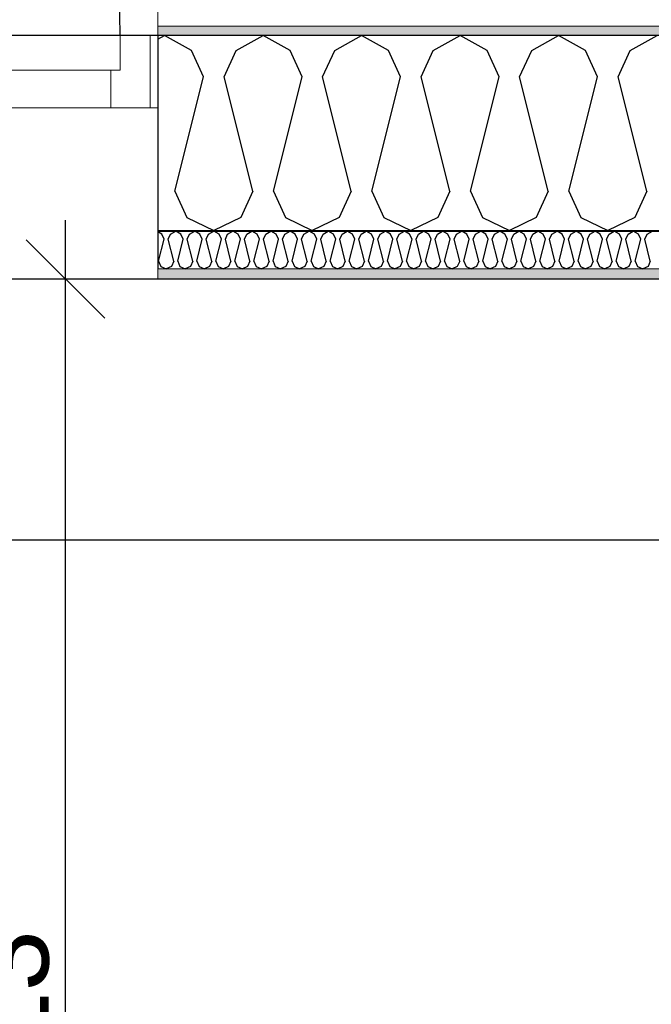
# Model space of a CAD drawing. Header units: millimetres. Extents: x -5000 to 341424, y -9235 to 550260.
# Tile 57 of 236: x 280141 to 280945, y 355458 to 356711. Entities that reach past the tile are written whole.
import ezdxf
from ezdxf.enums import TextEntityAlignment as Align

# ---------------------------------------------------------------- set-up
doc = ezdxf.new("R2010")
doc.units = ezdxf.units.MM
doc.header["$LTSCALE"] = 0.5
doc.header["$MEASUREMENT"] = 0
doc.linetypes.add('Akselinje', pattern=[1500, 1000, -200, 100, -200])
doc.linetypes.add('PLINE', pattern=[0])
for name, color, linetype in [('232- Ikke-bærende yttervegger (Skravur)(Nye konstruksjoner)', 7, 'Continuous'), ('232- Ikke-bærende yttervegger(Nye konstruksjoner)', 7, 'Continuous'), ('244- Vinduer_ dører_ foldevegger(Nye konstruksjoner)', 7, 'Continuous'), ('255- Gulvoverflate(Nye konstruksjoner)', 7, 'Continuous'), ('82-- Modullinjer(Nye konstruksjoner)', 7, 'Continuous'), ('842-M___1_50 Målsetting bygning', 7, 'Continuous'), ('842-M___1_50 Målsetting bygning(Nye konstruksjoner)', 7, 'Continuous'), ('852- Teknisk_symbolsk informasjon_ bygning(Nye konstruksjoner)', 7, 'Continuous'), ('862- M___Nettoareal(Nye konstruksjoner)', 7, 'Continuous'), ('862- M___Nettoareal(Polylinje)(Nye konstruksjoner)', 7, 'Continuous'), ('862- M___Nettoareal(Tekst)(Nye konstruksjoner)', 7, 'Continuous')]:
    doc.layers.add(name, color=color, linetype=linetype)
for name, color, linetype, lineweight in [('234- Vinduer_ dører_ porter(Nye konstruksjoner)', 7, 'Continuous', 0), ('235- Utvendig kledning og overflate(Nye konstruksjoner)', 7, 'Continuous', 0), ('236- Innvendig kledning og overflate(Nye konstruksjoner)', 7, 'Continuous', 0)]:
    doc.layers.add(name, color=color, linetype=linetype, lineweight=lineweight)
doc.styles.add('GENERATED_STYLE_1', font='txt')
doc.styles.add('GENERATED_STYLE_3', font='arial.ttf')
doc.styles.add('GENERATED_STYLE_5', font='arial.ttf')
doc.dimstyles.new('GENERATED_STYLE__2', dxfattribs={"dimtxt": 100, "dimasz": 95, "dimexe": 0.18, "dimexo": 0.0625, "dimgap": 0, "dimtad": 1, "dimtih": 1, "dimtoh": 1, "dimdec": 0, "dimzin": 0, "dimdsep": 46, "dimtxsty": 'GENERATED_STYLE_3', "dimblk": 'ARROWHEAD_6', "dimblk1": 'ARROWHEAD_6', "dimblk2": 'ARROWHEAD_6', "dimcen": 0.09, "dimse1": 1, "dimse2": 1, "dimclrd": 256, "dimclre": 256, "dimclrt": 256, "dimadec": 1, "dimazin": 0, "dimtfac": 1, "dimtdec": 4, "dimtmove": 0, "dimatfit": 3, "dimfxl": 1, "dimtolj": 1, "dimtzin": 0, "dimarcsym": 0})
doc.dimstyles.new('GENERATED_STYLE__3', dxfattribs={"dimtxt": 100, "dimasz": 95, "dimexe": 0.18, "dimexo": 0.0625, "dimgap": 0, "dimtad": 1, "dimdec": 0, "dimzin": 0, "dimdsep": 46, "dimtxsty": 'GENERATED_STYLE_3', "dimblk": 'ARROWHEAD_6', "dimblk1": 'ARROWHEAD_6', "dimblk2": 'ARROWHEAD_6', "dimcen": 0.09, "dimse1": 1, "dimse2": 1, "dimclrd": 256, "dimclre": 256, "dimclrt": 256, "dimadec": 1, "dimazin": 0, "dimtfac": 1, "dimtdec": 4, "dimtmove": 2, "dimatfit": 3, "dimfxl": 1, "dimtolj": 1, "dimtzin": 0, "dimarcsym": 0})
doc.dimstyles.new('GENERATED_STYLE__4', dxfattribs={"dimtxt": 100, "dimasz": 95, "dimexe": 0.18, "dimexo": 0.0625, "dimgap": 0, "dimtad": 1, "dimdec": 0, "dimzin": 0, "dimdsep": 46, "dimtxsty": 'GENERATED_STYLE_3', "dimblk": 'ARROWHEAD_6', "dimblk1": 'ARROWHEAD_6', "dimblk2": 'ARROWHEAD_6', "dimcen": 0.09, "dimse1": 1, "dimse2": 1, "dimclrd": 256, "dimclre": 256, "dimclrt": 256, "dimadec": 1, "dimazin": 0, "dimtfac": 1, "dimtdec": 4, "dimtmove": 0, "dimatfit": 3, "dimfxl": 1, "dimtolj": 1, "dimtzin": 0, "dimarcsym": 0})
pattern_1 = [(0, (0, 0), (0, 43.30127), [0, -25]), (0, (12.5, 21.65), (0, 43.30127), [0, -25])]

# ---------------------------------------------------------------- blocks, each defined once
blk = doc.blocks.new('LEILIGHET 4__1', base_point=(283768.6, 348580.7))
at = {"layer": '862- M___Nettoareal(Polylinje)(Nye konstruksjoner)', "flags": 128}
blk.add_lwpolyline([(286041, 356380.7), (277911, 356380.7), (277911, 348080.7), (281226, 348080.7), (281226, 349780.7), (286041, 349780.7)], close=True, dxfattribs=at)
at = {"layer": '862- M___Nettoareal(Tekst)(Nye konstruksjoner)', "style": 'GENERATED_STYLE_1'}
for tag, p in [('DUMMY_861', (280027.5, 358559.6)), ('ROOM_NAME', (279287.3, 358509.7)), ('DUMMY_862', (279287.3, 358371.3))]:
    blk.add_attdef(tag, text='', height=100, dxfattribs=at).set_placement(p, align=Align.TOP_LEFT)
blk = doc.blocks.new('ENTRÉ__12', base_point=(279523.3, 355497.8))
at = {"layer": '862- M___Nettoareal(Polylinje)(Nye konstruksjoner)', "linetype": 'PLINE', "flags": 128}
blk.add_lwpolyline([(278022, 356380.7), (278022, 354380.7), (281064, 354380.7), (281064, 356380.7)], close=True, dxfattribs=at)
at = {"layer": '862- M___Nettoareal(Tekst)(Nye konstruksjoner)', "style": 'GENERATED_STYLE_1'}
for tag, p in [('DUMMY_861', (279727.2, 355686)), ('ROOM_NAME', (279319.5, 355665.7)), ('DUMMY_862', (279319.5, 355497.8))]:
    blk.add_attdef(tag, text='', height=100, dxfattribs=at).set_placement(p, align=Align.TOP_LEFT)
blk = doc.blocks.new('*X75')
at = {"layer": '232- Ikke-bærende yttervegger (Skravur)(Nye konstruksjoner)', "linetype": 'PLINE'}
for p, q in [((280321.8, 356437.9), (280316.8, 356440.8)), ((280332.8, 356437.9), (280339.4, 356441.6)), ((280346.1, 356437.9), (280339.4, 356441.6)), ((280357.1, 356437.9), (280363.7, 356441.6)), ((280370.3, 356437.9), (280363.7, 356441.6)), ((280381.4, 356437.9), (280388, 356441.6)), ((280394.6, 356437.9), (280388, 356441.6)), ((280405.6, 356437.9), (280412.3, 356441.6)), ((280418.9, 356437.9), (280412.3, 356441.6)), ((280429.9, 356437.9), (280436.6, 356441.6)), ((280443.2, 356437.9), (280436.6, 356441.6)), ((280454.2, 356437.9), (280460.8, 356441.6)), ((280467.5, 356437.9), (280460.8, 356441.6)), ((280478.5, 356437.9), (280485.1, 356441.6)), ((280491.7, 356437.9), (280485.1, 356441.6)), ((280502.8, 356437.9), (280509.4, 356441.6)), ((280516, 356437.9), (280509.4, 356441.6)), ((280527.1, 356437.9), (280533.7, 356441.6)), ((280540.3, 356437.9), (280533.7, 356441.6)), ((280551.3, 356437.9), (280558, 356441.6)), ((280564.6, 356437.9), (280558, 356441.6)), ((280575.6, 356437.9), (280582.2, 356441.6)), ((280588.9, 356437.9), (280582.2, 356441.6)), ((280599.9, 356437.9), (280606.5, 356441.6)), ((280613.2, 356437.9), (280606.5, 356441.6)), ((280624.2, 356437.9), (280630.8, 356441.6)), ((280637.4, 356437.9), (280630.8, 356441.6)), ((280648.5, 356437.9), (280655.1, 356441.6)), ((280661.7, 356437.9), (280655.1, 356441.6)), ((280672.7, 356437.9), (280679.4, 356441.6)), ((280686, 356437.9), (280679.4, 356441.6)), ((280697, 356437.9), (280703.7, 356441.6)), ((280710.3, 356437.9), (280703.7, 356441.6)), ((280721.3, 356437.9), (280727.9, 356441.6)), ((280734.6, 356437.9), (280727.9, 356441.6)), ((280745.6, 356437.9), (280752.2, 356441.6)), ((280758.8, 356437.9), (280752.2, 356441.6)), ((280769.9, 356437.9), (280776.5, 356441.6)), ((280783.1, 356437.9), (280776.5, 356441.6)), ((280794.1, 356437.9), (280800.8, 356441.6)), ((280807.4, 356437.9), (280800.8, 356441.6)), ((280818.4, 356437.9), (280825.1, 356441.6)), ((280831.7, 356437.9), (280825.1, 356441.6)), ((280842.7, 356437.9), (280849.3, 356441.6)), ((280856, 356437.9), (280849.3, 356441.6)), ((280867, 356437.9), (280873.6, 356441.6)), ((280880.2, 356437.9), (280873.6, 356441.6)), ((280891.3, 356437.9), (280897.9, 356441.6)), ((280904.5, 356437.9), (280897.9, 356441.6)), ((280915.6, 356437.9), (280922.2, 356441.6)), ((280928.8, 356437.9), (280922.2, 356441.6)), ((280939.8, 356437.9), (280946.5, 356441.6)), ((280317.7, 356403.3), (280324.7, 356431.4)), ((280324.7, 356431.4), (280321.8, 356437.9)), ((280329.8, 356431.4), (280332.8, 356437.9)), ((280336.9, 356403.3), (280329.8, 356431.4)), ((280342, 356403.3), (280349, 356431.4)), ((280349, 356431.4), (280346.1, 356437.9)), ((280354.1, 356431.4), (280357.1, 356437.9)), ((280361.2, 356403.3), (280354.1, 356431.4)), ((280366.3, 356403.3), (280373.3, 356431.4)), ((280373.3, 356431.4), (280370.3, 356437.9)), ((280378.4, 356431.4), (280381.4, 356437.9)), ((280385.4, 356403.3), (280378.4, 356431.4)), ((280390.5, 356403.3), (280397.6, 356431.4)), ((280397.6, 356431.4), (280394.6, 356437.9)), ((280402.7, 356431.4), (280405.6, 356437.9)), ((280409.7, 356403.3), (280402.7, 356431.4)), ((280414.8, 356403.3), (280421.9, 356431.4)), ((280421.9, 356431.4), (280418.9, 356437.9)), ((280427, 356431.4), (280429.9, 356437.9)), ((280434, 356403.3), (280427, 356431.4)), ((280439.1, 356403.3), (280446.1, 356431.4)), ((280446.1, 356431.4), (280443.2, 356437.9)), ((280451.2, 356431.4), (280454.2, 356437.9)), ((280458.3, 356403.3), (280451.2, 356431.4)), ((280463.4, 356403.3), (280470.4, 356431.4)), ((280470.4, 356431.4), (280467.5, 356437.9)), ((280475.5, 356431.4), (280478.5, 356437.9)), ((280482.6, 356403.3), (280475.5, 356431.4)), ((280487.7, 356403.3), (280494.7, 356431.4)), ((280494.7, 356431.4), (280491.7, 356437.9)), ((280499.8, 356431.4), (280502.8, 356437.9)), ((280506.8, 356403.3), (280499.8, 356431.4)), ((280512, 356403.3), (280519, 356431.4)), ((280519, 356431.4), (280516, 356437.9)), ((280524.1, 356431.4), (280527.1, 356437.9)), ((280531.1, 356403.3), (280524.1, 356431.4)), ((280536.2, 356403.3), (280543.3, 356431.4)), ((280543.3, 356431.4), (280540.3, 356437.9)), ((280548.4, 356431.4), (280551.3, 356437.9)), ((280555.4, 356403.3), (280548.4, 356431.4)), ((280560.5, 356403.3), (280567.6, 356431.4)), ((280567.6, 356431.4), (280564.6, 356437.9)), ((280572.7, 356431.4), (280575.6, 356437.9)), ((280579.7, 356403.3), (280572.7, 356431.4)), ((280584.8, 356403.3), (280591.8, 356431.4)), ((280591.8, 356431.4), (280588.9, 356437.9)), ((280596.9, 356431.4), (280599.9, 356437.9)), ((280604, 356403.3), (280596.9, 356431.4)), ((280609.1, 356403.3), (280616.1, 356431.4)), ((280616.1, 356431.4), (280613.2, 356437.9)), ((280621.2, 356431.4), (280624.2, 356437.9)), ((280628.3, 356403.3), (280621.2, 356431.4)), ((280633.4, 356403.3), (280640.4, 356431.4)), ((280640.4, 356431.4), (280637.4, 356437.9)), ((280645.5, 356431.4), (280648.5, 356437.9)), ((280652.5, 356403.3), (280645.5, 356431.4)), ((280657.6, 356403.3), (280664.7, 356431.4)), ((280664.7, 356431.4), (280661.7, 356437.9)), ((280669.8, 356431.4), (280672.7, 356437.9)), ((280676.8, 356403.3), (280669.8, 356431.4)), ((280681.9, 356403.3), (280689, 356431.4)), ((280689, 356431.4), (280686, 356437.9)), ((280694.1, 356431.4), (280697, 356437.9)), ((280701.1, 356403.3), (280694.1, 356431.4)), ((280706.2, 356403.3), (280713.2, 356431.4)), ((280713.2, 356431.4), (280710.3, 356437.9)), ((280718.3, 356431.4), (280721.3, 356437.9)), ((280725.4, 356403.3), (280718.3, 356431.4)), ((280730.5, 356403.3), (280737.5, 356431.4)), ((280737.5, 356431.4), (280734.6, 356437.9)), ((280742.6, 356431.4), (280745.6, 356437.9)), ((280749.7, 356403.3), (280742.6, 356431.4)), ((280754.8, 356403.3), (280761.8, 356431.4)), ((280761.8, 356431.4), (280758.8, 356437.9)), ((280766.9, 356431.4), (280769.9, 356437.9)), ((280773.9, 356403.3), (280766.9, 356431.4)), ((280779, 356403.3), (280786.1, 356431.4)), ((280786.1, 356431.4), (280783.1, 356437.9)), ((280791.2, 356431.4), (280794.1, 356437.9)), ((280798.2, 356403.3), (280791.2, 356431.4)), ((280803.3, 356403.3), (280810.4, 356431.4)), ((280810.4, 356431.4), (280807.4, 356437.9)), ((280815.5, 356431.4), (280818.4, 356437.9)), ((280822.5, 356403.3), (280815.5, 356431.4)), ((280827.6, 356403.3), (280834.6, 356431.4)), ((280834.6, 356431.4), (280831.7, 356437.9)), ((280839.7, 356431.4), (280842.7, 356437.9)), ((280846.8, 356403.3), (280839.7, 356431.4)), ((280851.9, 356403.3), (280858.9, 356431.4)), ((280858.9, 356431.4), (280856, 356437.9)), ((280864, 356431.4), (280867, 356437.9)), ((280871.1, 356403.3), (280864, 356431.4)), ((280876.2, 356403.3), (280883.2, 356431.4)), ((280883.2, 356431.4), (280880.2, 356437.9)), ((280888.3, 356431.4), (280891.3, 356437.9)), ((280895.3, 356403.3), (280888.3, 356431.4)), ((280900.5, 356403.3), (280907.5, 356431.4)), ((280907.5, 356431.4), (280904.5, 356437.9)), ((280912.6, 356431.4), (280915.6, 356437.9)), ((280919.6, 356403.3), (280912.6, 356431.4)), ((280924.7, 356403.3), (280931.8, 356431.4)), ((280931.8, 356431.4), (280928.8, 356437.9)), ((280936.9, 356431.4), (280939.8, 356437.9)), ((280943.9, 356403.3), (280936.9, 356431.4)), ((280317.7, 356403.3), (280320.7, 356396.8)), ((280336.9, 356403.3), (280333.9, 356396.8)), ((280342, 356403.3), (280344.9, 356396.8)), ((280361.2, 356403.3), (280358.2, 356396.8)), ((280366.3, 356403.3), (280369.2, 356396.8)), ((280385.4, 356403.3), (280382.5, 356396.8)), ((280390.5, 356403.3), (280393.5, 356396.8)), ((280409.7, 356403.3), (280406.8, 356396.8)), ((280414.8, 356403.3), (280417.8, 356396.8)), ((280434, 356403.3), (280431, 356396.8)), ((280439.1, 356403.3), (280442.1, 356396.8)), ((280458.3, 356403.3), (280455.3, 356396.8)), ((280463.4, 356403.3), (280466.3, 356396.8)), ((280482.6, 356403.3), (280479.6, 356396.8)), ((280487.7, 356403.3), (280490.6, 356396.8)), ((280506.8, 356403.3), (280503.9, 356396.8)), ((280512, 356403.3), (280514.9, 356396.8)), ((280531.1, 356403.3), (280528.2, 356396.8)), ((280536.2, 356403.3), (280539.2, 356396.8)), ((280555.4, 356403.3), (280552.5, 356396.8)), ((280560.5, 356403.3), (280563.5, 356396.8)), ((280579.7, 356403.3), (280576.7, 356396.8)), ((280584.8, 356403.3), (280587.8, 356396.8)), ((280604, 356403.3), (280601, 356396.8)), ((280609.1, 356403.3), (280612, 356396.8)), ((280628.3, 356403.3), (280625.3, 356396.8)), ((280633.4, 356403.3), (280636.3, 356396.8)), ((280652.5, 356403.3), (280649.6, 356396.8)), ((280657.6, 356403.3), (280660.6, 356396.8)), ((280676.8, 356403.3), (280673.9, 356396.8)), ((280681.9, 356403.3), (280684.9, 356396.8)), ((280701.1, 356403.3), (280698.1, 356396.8)), ((280706.2, 356403.3), (280709.2, 356396.8)), ((280725.4, 356403.3), (280722.4, 356396.8)), ((280730.5, 356403.3), (280733.4, 356396.8)), ((280749.7, 356403.3), (280746.7, 356396.8)), ((280754.8, 356403.3), (280757.7, 356396.8)), ((280773.9, 356403.3), (280771, 356396.8)), ((280779, 356403.3), (280782, 356396.8)), ((280798.2, 356403.3), (280795.3, 356396.8)), ((280803.3, 356403.3), (280806.3, 356396.8)), ((280822.5, 356403.3), (280819.5, 356396.8)), ((280827.6, 356403.3), (280830.6, 356396.8)), ((280846.8, 356403.3), (280843.8, 356396.8)), ((280851.9, 356403.3), (280854.8, 356396.8)), ((280871.1, 356403.3), (280868.1, 356396.8)), ((280876.2, 356403.3), (280879.1, 356396.8)), ((280895.3, 356403.3), (280892.4, 356396.8)), ((280900.5, 356403.3), (280903.4, 356396.8)), ((280919.6, 356403.3), (280916.7, 356396.8)), ((280924.7, 356403.3), (280927.7, 356396.8)), ((280943.9, 356403.3), (280941, 356396.8)), ((280320.7, 356396.8), (280327.3, 356393.6)), ((280333.9, 356396.8), (280327.3, 356393.6)), ((280344.9, 356396.8), (280351.6, 356393.6)), ((280358.2, 356396.8), (280351.6, 356393.6)), ((280369.2, 356396.8), (280375.9, 356393.6)), ((280382.5, 356396.8), (280375.9, 356393.6)), ((280393.5, 356396.8), (280400.1, 356393.6)), ((280406.8, 356396.8), (280400.1, 356393.6)), ((280417.8, 356396.8), (280424.4, 356393.6)), ((280431, 356396.8), (280424.4, 356393.6)), ((280442.1, 356396.8), (280448.7, 356393.6)), ((280455.3, 356396.8), (280448.7, 356393.6)), ((280466.3, 356396.8), (280473, 356393.6)), ((280479.6, 356396.8), (280473, 356393.6)), ((280490.6, 356396.8), (280497.3, 356393.6)), ((280503.9, 356396.8), (280497.3, 356393.6)), ((280514.9, 356396.8), (280521.5, 356393.6)), ((280528.2, 356396.8), (280521.5, 356393.6)), ((280539.2, 356396.8), (280545.8, 356393.6)), ((280552.5, 356396.8), (280545.8, 356393.6)), ((280563.5, 356396.8), (280570.1, 356393.6)), ((280576.7, 356396.8), (280570.1, 356393.6)), ((280587.8, 356396.8), (280594.4, 356393.6)), ((280601, 356396.8), (280594.4, 356393.6)), ((280612, 356396.8), (280618.7, 356393.6)), ((280625.3, 356396.8), (280618.7, 356393.6)), ((280636.3, 356396.8), (280642.9, 356393.6)), ((280649.6, 356396.8), (280642.9, 356393.6)), ((280660.6, 356396.8), (280667.2, 356393.6)), ((280673.9, 356396.8), (280667.2, 356393.6)), ((280684.9, 356396.8), (280691.5, 356393.6)), ((280698.1, 356396.8), (280691.5, 356393.6)), ((280709.2, 356396.8), (280715.8, 356393.6)), ((280722.4, 356396.8), (280715.8, 356393.6)), ((280733.4, 356396.8), (280740.1, 356393.6)), ((280746.7, 356396.8), (280740.1, 356393.6)), ((280757.7, 356396.8), (280764.4, 356393.6)), ((280771, 356396.8), (280764.4, 356393.6)), ((280782, 356396.8), (280788.6, 356393.6)), ((280795.3, 356396.8), (280788.6, 356393.6)), ((280806.3, 356396.8), (280812.9, 356393.6)), ((280819.5, 356396.8), (280812.9, 356393.6)), ((280830.6, 356396.8), (280837.2, 356393.6)), ((280843.8, 356396.8), (280837.2, 356393.6)), ((280854.8, 356396.8), (280861.5, 356393.6)), ((280868.1, 356396.8), (280861.5, 356393.6)), ((280879.1, 356396.8), (280885.8, 356393.6)), ((280892.4, 356396.8), (280885.8, 356393.6)), ((280903.4, 356396.8), (280910, 356393.6)), ((280916.7, 356396.8), (280910, 356393.6)), ((280927.7, 356396.8), (280934.3, 356393.6)), ((280941, 356396.8), (280934.3, 356393.6))]:
    blk.add_line(p, q, dxfattribs=at)
blk = doc.blocks.new('*X86')
at = {"layer": '232- Ikke-bærende yttervegger (Skravur)(Nye konstruksjoner)', "linetype": 'PLINE'}
for p, q in [((280316.8, 356685.9), (280325.3, 356690.6)), ((280359.5, 356671.5), (280325.3, 356690.6)), ((280416.5, 356671.5), (280450.7, 356690.6)), ((280485, 356671.5), (280450.7, 356690.6)), ((280541.9, 356671.5), (280576.2, 356690.6)), ((280610.4, 356671.5), (280576.2, 356690.6)), ((280667.4, 356671.5), (280701.6, 356690.6)), ((280735.9, 356671.5), (280701.6, 356690.6)), ((280792.8, 356671.5), (280827.1, 356690.6)), ((280861.3, 356671.5), (280827.1, 356690.6)), ((280918.3, 356671.5), (280952.5, 356690.6)), ((280374.8, 356637.9), (280359.5, 356671.5)), ((280401.2, 356637.9), (280416.5, 356671.5)), ((280500.3, 356637.9), (280485, 356671.5)), ((280526.6, 356637.9), (280541.9, 356671.5)), ((280625.7, 356637.9), (280610.4, 356671.5)), ((280652.1, 356637.9), (280667.4, 356671.5)), ((280751.2, 356637.9), (280735.9, 356671.5)), ((280777.5, 356637.9), (280792.8, 356671.5)), ((280876.6, 356637.9), (280861.3, 356671.5)), ((280903, 356637.9), (280918.3, 356671.5)), ((280338.4, 356492.5), (280374.8, 356637.9)), ((280437.5, 356492.5), (280401.2, 356637.9)), ((280463.9, 356492.5), (280500.3, 356637.9)), ((280563, 356492.5), (280526.6, 356637.9)), ((280589.4, 356492.5), (280625.7, 356637.9)), ((280688.4, 356492.5), (280652.1, 356637.9)), ((280714.8, 356492.5), (280751.2, 356637.9)), ((280813.9, 356492.5), (280777.5, 356637.9)), ((280840.3, 356492.5), (280876.6, 356637.9)), ((280939.4, 356492.5), (280903, 356637.9)), ((280338.4, 356492.5), (280353.7, 356458.9)), ((280437.5, 356492.5), (280422.3, 356458.9)), ((280463.9, 356492.5), (280479.2, 356458.9)), ((280563, 356492.5), (280547.7, 356458.9)), ((280589.4, 356492.5), (280604.6, 356458.9)), ((280688.4, 356492.5), (280673.2, 356458.9)), ((280714.8, 356492.5), (280730.1, 356458.9)), ((280813.9, 356492.5), (280798.6, 356458.9)), ((280840.3, 356492.5), (280855.5, 356458.9)), ((280939.4, 356492.5), (280924.1, 356458.9)), ((280353.7, 356458.9), (280388, 356442.6)), ((280422.3, 356458.9), (280388, 356442.6)), ((280479.2, 356458.9), (280513.4, 356442.6)), ((280547.7, 356458.9), (280513.4, 356442.6)), ((280604.6, 356458.9), (280638.9, 356442.6)), ((280673.2, 356458.9), (280638.9, 356442.6)), ((280730.1, 356458.9), (280764.4, 356442.6)), ((280798.6, 356458.9), (280764.4, 356442.6)), ((280855.5, 356458.9), (280889.8, 356442.6)), ((280924.1, 356458.9), (280889.8, 356442.6))]:
    blk.add_line(p, q, dxfattribs=at)
blk = doc.blocks.new('Dør[1]')
at = {"layer": '234- Vinduer_ dører_ porter(Nye konstruksjoner)', "linetype": 'PLINE'}
for p, q in [((280268.8, 356646.6), (280268.8, 356690.6)), ((280268.8, 356690.6), (280306.8, 356690.6)), ((280306.8, 356690.6), (280316.8, 356690.6)), ((280306.8, 356690.6), (280306.8, 356598.6)), ((280316.8, 356690.6), (280316.8, 356598.6)), ((280256.8, 356646.6), (279266.8, 356646.6)), ((280256.8, 356598.6), (280256.8, 356646.6)), ((280256.8, 356646.6), (280268.8, 356646.6)), ((279266.8, 356598.6), (280256.8, 356598.6)), ((280306.8, 356598.6), (280256.8, 356598.6)), ((280306.8, 356598.6), (280316.8, 356598.6)), ((280316.8, 356380.6), (279206.8, 356380.6))]:
    blk.add_line(p, q, dxfattribs=at)
at = {"layer": '235- Utvendig kledning og overflate(Nye konstruksjoner)', "linetype": 'PLINE'}
for p, q in [((280316.8, 356738.6), (280316.8, 356702.6)), ((280316.8, 356702.6), (280316.8, 356690.6))]:
    blk.add_line(p, q, dxfattribs=at)
at = {"layer": '236- Innvendig kledning og overflate(Nye konstruksjoner)', "linetype": 'PLINE'}
for p, q in [((280316.8, 356442.6), (280316.8, 356441.6)), ((280316.8, 356393.6), (280316.8, 356380.6))]:
    blk.add_line(p, q, dxfattribs=at)
at = {"layer": '244- Vinduer_ dører_ foldevegger(Nye konstruksjoner)', "linetype": 'PLINE'}
for p, q in [((280316.8, 356690.6), (280316.8, 356598.6)), ((280316.8, 356690.6), (280316.8, 356598.6)), ((280316.8, 356598.6), (280316.8, 356442.6)), ((280316.8, 356441.6), (280316.8, 356393.6))]:
    blk.add_line(p, q, dxfattribs=at)
blk.add_arc((279254.8, 356690.6), 1014, 0, 90, dxfattribs=at)
blk = doc.blocks.new('Standard grid marker[86]', base_point=(305734.8, 356690.6))
at = {"layer": '82-- Modullinjer(Nye konstruksjoner)', "linetype": 'Akselinje'}
blk.add_line((305534.8, 356690.6), (271734.8, 356690.6), dxfattribs=at)
at = {"layer": '82-- Modullinjer(Nye konstruksjoner)', "style": 'GENERATED_STYLE_5'}
for tag, p in [('AC_MarkerText_1_1', (271409.8, 356744.3)), ('AC_MarkerText_1_0', (305859.8, 356744.3))]:
    blk.add_attdef(tag, text='', height=100, rotation=360, dxfattribs=at).set_placement(p, align=Align.TOP_CENTER)
blk = doc.blocks.new('*D665')
at = {"layer": '842-M___1_50 Målsetting bygning(Nye konstruksjoner)', "linetype": 'PLINE'}
for p, q in [((277511, 363296.1), (277511, 363483.6)), ((303141, 363296.1), (303141, 363483.6)), ((277561, 363439.8), (277461, 363339.8)), ((303191, 363439.8), (303091, 363339.8)), ((277436, 363389.8), (277511, 363389.8)), ((277511, 363389.8), (303141, 363389.8))]:
    blk.add_line(p, q, dxfattribs=at)
at = {"layer": '842-M___1_50 Målsetting bygning(Nye konstruksjoner)', "insert": (290116.3, 363409.8), "char_height": 100, "attachment_point": 7, "style": 'GENERATED_STYLE_3'}
blk.add_mtext('\\A1;{\\pql;\\fArial|b0|i0|c0|p0;\\W1.000000;25\xa0630}', dxfattribs=at)
blk = doc.blocks.new('ARROWHEAD_6')
at = {"linetype": 'Continuous'}
for p, q in [((-0.5, -0.5), (0.5, 0.5)), ((0, 0), (-1, 0))]:
    blk.add_line(p, q, dxfattribs=at)
blk = doc.blocks.new('*D699')
at = {"layer": '842-M___1_50 Målsetting bygning(Nye konstruksjoner)', "linetype": 'PLINE'}
for p, q in [((277849, 362727.6), (277849, 362915.1)), ((286151, 362727.6), (286151, 362915.1)), ((277899, 362871.4), (277799, 362771.4)), ((286201, 362871.4), (286101, 362771.4)), ((277849, 362821.4), (286151, 362821.4))]:
    blk.add_line(p, q, dxfattribs=at)
at = {"layer": '842-M___1_50 Målsetting bygning(Nye konstruksjoner)', "insert": (281828.4, 362841.4), "char_height": 100, "attachment_point": 7, "style": 'GENERATED_STYLE_3'}
blk.add_mtext('\\A1;{\\pql;\\fArial|b0|i0|c0|p0;\\W1.000000;8\xa0302}', dxfattribs=at)
blk = doc.blocks.new('*D715')
at = {"layer": '842-M___1_50 Målsetting bygning', "linetype": 'PLINE'}
for p, q in [((279206.8, 357738.6), (279206.8, 357926.1)), ((280316.8, 357738.6), (280316.8, 357926.1)), ((279256.8, 357882.3), (279156.8, 357782.3)), ((280366.8, 357882.3), (280266.8, 357782.3)), ((279206.8, 357832.3), (280316.8, 357832.3))]:
    blk.add_line(p, q, dxfattribs=at)
at = {"layer": '842-M___1_50 Målsetting bygning', "char_height": 100, "attachment_point": 7, "style": 'GENERATED_STYLE_3'}
for s, insert in [('\\A1;{\\pql;\\fArial|b0|i0|c0|p0;\\W1.000000;1\xa0110}', (279595.3, 357852.3)), ('\\A1;{\\pql;\\fArial|b0|i0|c0|p0;\\W1.000000;2\xa0410}', (279590.2, 357712.3))]:
    blk.add_mtext(s, dxfattribs=dict(at, insert=insert))
blk = doc.blocks.new('*D716')
at = {"layer": '842-M___1_50 Målsetting bygning', "linetype": 'PLINE'}
for p, q in [((280316.8, 357738.6), (280316.8, 357926.1)), ((282800, 357738.6), (282800, 357926.1)), ((280366.8, 357882.3), (280266.8, 357782.3)), ((282850, 357882.3), (282750, 357782.3)), ((280316.8, 357832.3), (282800, 357832.3))]:
    blk.add_line(p, q, dxfattribs=at)
at = {"layer": '842-M___1_50 Målsetting bygning', "insert": (281386.8, 357852.3), "char_height": 100, "attachment_point": 7, "style": 'GENERATED_STYLE_3'}
blk.add_mtext('\\A1;{\\pql;\\fArial|b0|i0|c0|p0;\\W1.000000;2\xa0483}', dxfattribs=at)
blk = doc.blocks.new('Dørstempel[266]', base_point=(281064, 354972.3))
at = {"layer": '852- Teknisk_symbolsk informasjon_ bygning(Nye konstruksjoner)', "char_height": 100, "attachment_point": 1, "rotation": 90, "style": 'GENERATED_STYLE_3'}
for s, insert in [('\\A1;{\\pql;\\pt0,50;\\fArial|b0|i0|c0|p0;\\W1.000000;x2\xa0390\\fArial|b0|i0|c0|p0;\\W1.000000;\\A1{\\H.66x;\\S^  ;}\\fArial|b0|i0|c0|p0;\\W1.000000;\\fArial|b0|i0|c0|p0;\\W1.000000;\\A1{\\H.66x;\\S^  ;}}', (280906.2, 354880.8)), ('\\A1;{\\pql;\\pt0,50;\\fArial|b0|i0|c0|p0;\\W1.000000;990\\fArial|b0|i0|c0|p0;\\W1.000000;\\A1{\\H.66x;\\S^  ;}\\fArial|b0|i0|c0|p0;\\W1.000000;\\fArial|b0|i0|c0|p0;\\W1.000000;\\A1{\\H.66x;\\S^  ;}}', (280906.2, 354652))]:
    blk.add_mtext(s, dxfattribs=dict(at, insert=insert))
at = {"layer": '852- Teknisk_symbolsk informasjon_ bygning(Nye konstruksjoner)', "style": 'GENERATED_STYLE_3'}
blk.add_attdef('DUMMY_229', text='', height=100, rotation=90, dxfattribs=at).set_placement((280883.3, 355292.6), align=Align.TOP_LEFT)
blk.add_attdef('AC_WIDO_ID', text='', height=100, rotation=90, dxfattribs=at).set_placement((280883.3, 355004.9), align=Align.BOTTOM_CENTER)
blk.add_attdef('DUMMY_228', text='', height=100, rotation=90, dxfattribs=at).set_placement((280883.3, 354575.8), align=Align.TOP_RIGHT)
blk = doc.blocks.new('Dør[29]')
at = {"layer": '236- Innvendig kledning og overflate(Nye konstruksjoner)', "linetype": 'PLINE'}
for p, q in [((281064, 355477.3), (281077, 355477.3)), ((281064, 355477.3), (281077, 355477.3)), ((281337, 355477.3), (281350, 355477.3)), ((281064, 354467.3), (281077, 354467.3)), ((281064, 354467.3), (281077, 354467.3)), ((281337, 354467.3), (281350, 354467.3))]:
    blk.add_line(p, q, dxfattribs=at)
at = {"layer": '244- Vinduer_ dører_ foldevegger(Nye konstruksjoner)', "linetype": 'PLINE'}
for p, q in [((281064, 355477.3), (281064, 354467.3)), ((281064, 355467.3), (281064, 355477.3)), ((281064, 355477.3), (281156, 355477.3)), ((281077, 355477.3), (281156, 355477.3)), ((281077, 355477.3), (281156, 355477.3)), ((281156, 355467.3), (281156, 355477.3)), ((281156, 355477.3), (281175, 355477.3)), ((281175, 355477.3), (281239, 355477.3)), ((281239, 355477.3), (281337, 355477.3)), ((281350, 355477.3), (281350, 354467.3)), ((281064, 355429.3), (281064, 355467.3)), ((281064, 355467.3), (281156, 355467.3)), ((281156, 355467.3), (281156, 355417.3)), ((281108, 355429.3), (281064, 355429.3)), ((281108, 355417.3), (281108, 355429.3)), ((281108, 355417.3), (281108, 354527.3)), ((281156, 355417.3), (281108, 355417.3)), ((281156, 354527.3), (281156, 355417.3)), ((281064, 354559.3), (280150, 354559.3)), ((280150, 354559.3), (280150, 354515.3)), ((281064, 354515.3), (281064, 354559.3)), ((281108, 354515.3), (281108, 354527.3)), ((281108, 354527.3), (281156, 354527.3)), ((281156, 354527.3), (281156, 354477.3)), ((280150, 354515.3), (281064, 354515.3)), ((281064, 354477.3), (281064, 354515.3)), ((281064, 354515.3), (281108, 354515.3)), ((281064, 354477.3), (281064, 354467.3)), ((281156, 354477.3), (281064, 354477.3)), ((281156, 354477.3), (281156, 354467.3)), ((281064, 354467.3), (281156, 354467.3)), ((281077, 354467.3), (281156, 354467.3)), ((281077, 354467.3), (281156, 354467.3)), ((281156, 354467.3), (281175, 354467.3)), ((281175, 354467.3), (281239, 354467.3)), ((281239, 354467.3), (281337, 354467.3))]:
    blk.add_line(p, q, dxfattribs=at)
blk.add_arc((281064, 354515.3), 914, 90, 180, dxfattribs=at)
at = {"layer": '852- Teknisk_symbolsk informasjon_ bygning(Nye konstruksjoner)'}
ref = blk.add_blockref('Dørstempel[266]', (281064, 354972.3), dxfattribs=at)
ref.add_attrib('AC_WIDO_ID', 'ID-01-1', dxfattribs={"color": 7, "height": 100, "rotation": 90, "style": 'GENERATED_STYLE_3'}).set_placement((280883.3, 355004.9), align=Align.BOTTOM_CENTER)
blk = doc.blocks.new('*D1446')
at = {"layer": '842-M___1_50 Målsetting bygning(Nye konstruksjoner)', "linetype": 'PLINE'}
for p, q in [((280199, 356380.7), (280199, 356455.7)), ((280249, 356330.7), (280149, 356430.7)), ((280292.7, 356380.7), (280105.2, 356380.7)), ((280199, 354367.6), (280199, 356380.7)), ((280149, 354417.6), (280249, 354317.6)), ((280292.7, 354367.6), (280105.2, 354367.6))]:
    blk.add_line(p, q, dxfattribs=at)
at = {"layer": '842-M___1_50 Målsetting bygning(Nye konstruksjoner)', "insert": (280179, 355202.6), "char_height": 100, "attachment_point": 7, "rotation": 90, "style": 'GENERATED_STYLE_3'}
blk.add_mtext('\\A1;{\\pql;\\fArial|b0|i0|c0|p0;\\W1.000000;2\xa0013}', dxfattribs=at)
blk = doc.blocks.new('*D1448')
at = {"layer": '842-M___1_50 Målsetting bygning(Nye konstruksjoner)', "linetype": 'PLINE'}
for p, q in [((278009, 355955), (278009, 356142.5)), ((278059, 356098.7), (277959, 355998.7)), ((281127, 356098.7), (281027, 355998.7)), ((277911, 356048.7), (278009, 356048.7)), ((278009, 356048.7), (281077, 356048.7))]:
    blk.add_line(p, q, dxfattribs=at)
at = {"layer": '842-M___1_50 Målsetting bygning(Nye konstruksjoner)', "char_height": 100, "attachment_point": 7, "rotation": 360, "style": 'GENERATED_STYLE_3'}
for s, insert in [('\\A1;{\\pql;\\fArial|b0|i0|c0|p0;\\W1.000000;98}', (278022.3, 356070.2)), ('\\A1;{\\pql;\\fArial|b0|i0|c0|p0;\\W1.000000;3\xa0068}', (279371.4, 356068.7))]:
    blk.add_mtext(s, dxfattribs=dict(at, insert=insert))
blk = doc.blocks.new('*D1449')
at = {"layer": '842-M___1_50 Målsetting bygning(Nye konstruksjoner)', "linetype": 'PLINE'}
for p, q in [((281077, 355955), (281077, 356142.5)), ((281337, 355955), (281337, 356142.5)), ((281127, 356098.7), (281027, 355998.7)), ((281287, 355998.7), (281387, 356098.7)), ((278009, 356048.7), (281077, 356048.7)), ((281077, 356048.7), (281337, 356048.7)), ((281337, 356048.7), (281412, 356048.7))]:
    blk.add_line(p, q, dxfattribs=at)
at = {"layer": '842-M___1_50 Målsetting bygning(Nye konstruksjoner)', "insert": (281098.8, 356087.3), "char_height": 100, "attachment_point": 7, "rotation": 360, "style": 'GENERATED_STYLE_3'}
blk.add_mtext('\\A1;{\\pql;\\fArial|b0|i0|c0|p0;\\W1.000000;260}', dxfattribs=at)

msp = doc.modelspace()

# ---------------------------------------------------------------- hatches: boundary and pattern name
at = {"layer": '232- Ikke-bærende yttervegger (Skravur)(Nye konstruksjoner)', "linetype": 'Continuous'}
h = msp.add_hatch(dxfattribs=at)
h.set_pattern_fill('Prikker_tett', color=256, style=0, pattern_type=2)
h.set_pattern_definition(pattern_1)
h.paths.add_polyline_path([(280316.8, 356690.6), (282800, 356690.6), (282800, 356702.6), (280316.8, 356702.6)])
msp.add_hatch(color=256, dxfattribs=at).paths.add_polyline_path([(282800, 356442.6), (280316.8, 356442.6), (280316.8, 356441.6), (282800, 356441.6)])
h = msp.add_hatch(dxfattribs=at)
h.set_pattern_fill('Prikker_tett', color=256, style=0, pattern_type=2)
h.set_pattern_definition(pattern_1)
h.paths.add_polyline_path([(280316.8, 356393.6), (280316.8, 356380.6), (282800, 356380.6), (282800, 356393.6)])

# ---------------------------------------------------------------- linework, layer by layer
at = {"layer": '232- Ikke-bærende yttervegger(Nye konstruksjoner)', "linetype": 'PLINE'}
for p, q in [((282800, 356690.6), (280316.8, 356690.6)), ((280316.8, 356690.6), (280316.8, 356598.6)), ((280316.8, 356598.6), (280316.8, 356442.6)), ((280316.8, 356442.6), (282800, 356442.6)), ((280316.8, 356441.6), (282800, 356441.6)), ((280316.8, 356441.6), (280316.8, 356393.6))]:
    msp.add_line(p, q, dxfattribs=at)
at = {"layer": '235- Utvendig kledning og overflate(Nye konstruksjoner)', "linetype": 'PLINE'}
for p, q in [((280316.8, 356710.6), (280316.8, 356702.6)), ((282800, 356702.6), (280316.8, 356702.6)), ((280316.8, 356702.6), (280316.8, 356690.6))]:
    msp.add_line(p, q, dxfattribs=at)
at = {"layer": '236- Innvendig kledning og overflate(Nye konstruksjoner)', "linetype": 'PLINE'}
for p, q in [((280316.8, 356442.6), (280316.8, 356441.6)), ((280316.8, 356393.6), (282800, 356393.6)), ((280316.8, 356393.6), (280316.8, 356380.6))]:
    msp.add_line(p, q, dxfattribs=at)
at = {"layer": '236- Innvendig kledning og overflate(Nye konstruksjoner)', "linetype": 'PLINE', "flags": 128}
msp.add_lwpolyline([(280316.8, 356380.6), (282800, 356380.6)], dxfattribs=at)
at = {"layer": '255- Gulvoverflate(Nye konstruksjoner)', "linetype": 'PLINE', "flags": 128}
msp.add_lwpolyline([(277601, 349570.7), (277601, 347770.7), (281536, 347770.7), (281536, 349470.7), (285893, 349470.7), (285893, 347770.7), (289886, 347770.7), (289886, 349470.7), (294243, 349470.7), (294243, 347770.7), (298236, 347770.7), (298236, 349470.7), (303051, 349470.7), (303051, 356690.6), (277601, 356690.6), (277601, 354890.6)], close=True, dxfattribs=at)

# ---------------------------------------------------------------- block references
at = {"layer": '232- Ikke-bærende yttervegger(Nye konstruksjoner)'}
for name in ['*X86', '*X75']:
    msp.add_blockref(name, (0, 0), dxfattribs=at)
at = {"layer": '244- Vinduer_ dører_ foldevegger(Nye konstruksjoner)', "linetype": 'PLINE'}
for name in ['Dør[1]', 'Dør[29]']:
    msp.add_blockref(name, (0, 0), dxfattribs=at)
at = {"layer": '82-- Modullinjer(Nye konstruksjoner)', "linetype": 'PLINE'}
msp.add_blockref('Standard grid marker[86]', (305734.8, 356690.6), dxfattribs=at)
at = {"layer": '862- M___Nettoareal(Nye konstruksjoner)', "linetype": 'Continuous'}
for name, p in [('LEILIGHET 4__1', (283768.6, 348580.7)), ('ENTRÉ__12', (279523.3, 355497.8))]:
    msp.add_blockref(name, p, dxfattribs=at)

# ---------------------------------------------------------------- dimensions: what is measured, and where the dimension line sits
at = {"layer": '842-M___1_50 Målsetting bygning', "linetype": 'Continuous'}
for base, p1, p2, picture, middle in [((280316.8, 357832.3), (279206.8, 356380.6), (280316.8, 356380.6), '*D715', (279766.8, 357902.3)), ((282800, 357832.3), (280316.8, 356380.6), (282800, 356380.6), '*D716', (281558.3, 357902.3))]:
    dim = msp.add_linear_dim(base=base, p1=p1, p2=p2, dimstyle='GENERATED_STYLE__2', dxfattribs=at)
    dim.commit()
    dim.dimension.update_dxf_attribs({"geometry": picture, "text_midpoint": middle, "dimtype": 160})
at = {"layer": '842-M___1_50 Målsetting bygning(Nye konstruksjoner)', "linetype": 'Continuous'}
for base, p1, p2, picture, middle in [((303141, 363389.8), (277511, 356516.9), (303141, 356516.9), '*D665', (290325.9, 363459.8)), ((286151, 362821.4), (277849, 356221.7), (286151, 359081), '*D699', (282000, 362891.4))]:
    dim = msp.add_linear_dim(base=base, p1=p1, p2=p2, dimstyle='GENERATED_STYLE__2', dxfattribs=at)
    dim.commit()
    dim.dimension.update_dxf_attribs({"geometry": picture, "text_midpoint": middle, "dimtype": 160})
for base, p1, p2, angle, dimstyle, picture, middle, turn in [((280199, 356380.7), (281239, 354367.6), (281350, 356380.7), 90, 'GENERATED_STYLE__4', '*D1446', (280129, 355374.1), 90), ((281077, 356048.7), (278009, 353822.2), (281077, 356380.7), 360, 'GENERATED_STYLE__4', '*D1448', (279543, 356118.7), 360), ((281337, 356048.7), (281077, 356380.7), (281337, 352074.2), 360, 'GENERATED_STYLE__3', '*D1449', (281212.9, 356137.3), 360)]:
    dim = msp.add_linear_dim(base=base, p1=p1, p2=p2, angle=angle, dimstyle=dimstyle, dxfattribs=at)
    dim.commit()
    dim.dimension.update_dxf_attribs({"geometry": picture, "text_midpoint": middle, "dimtype": 160, "text_rotation": turn})

doc.saveas('drawing.dxf')
